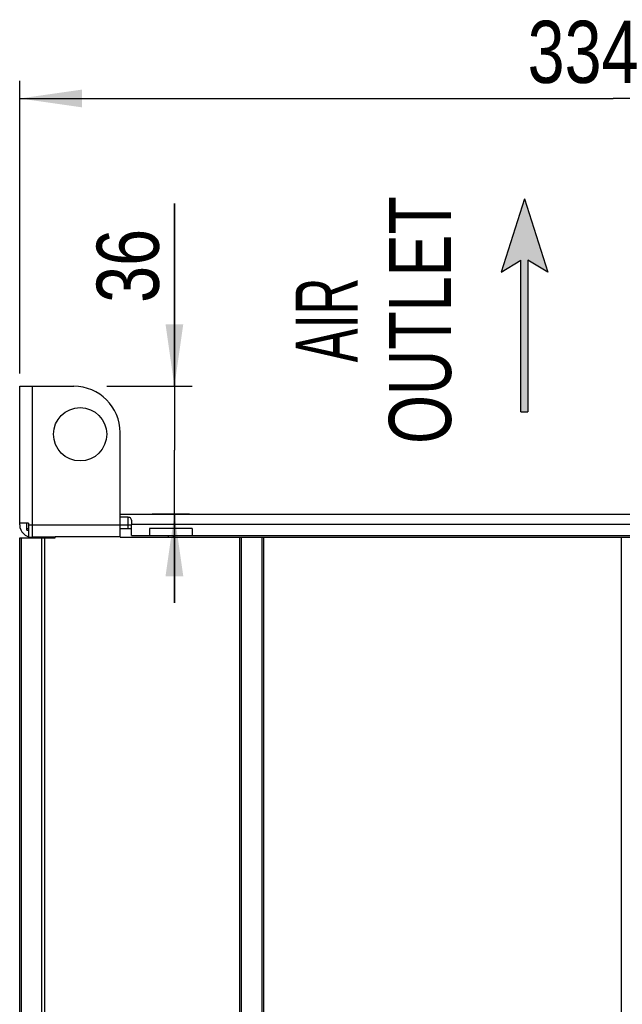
# Model space of a CAD drawing. Extents: x 0 to 594, y 0 to 420.
# Tile 48 of 157: x 191 to 225, y 258 to 313. Entities that reach past the tile are written whole.
import ezdxf
from ezdxf.enums import TextEntityAlignment as Align

# ---------------------------------------------------------------- set-up
doc = ezdxf.new("R2010")
doc.units = 0
doc.header["$LTSCALE"] = 32.67
doc.layers.get('0').update_dxf_attribs({"linetype": 'CONTINUOUS'})
doc.styles.get("Standard").update_dxf_attribs({"font": 'txt', "width": 0.8})
doc.styles.add('TEXTSTYLE_1', font='txt', dxfattribs={"width": 0.8})
doc.dimstyles.get("Standard").update_dxf_attribs({"dimtxt": 2.5, "dimasz": 2.5, "dimexe": 1.25, "dimexo": 0.625, "dimtad": 1, "dimcen": 2.5, "dimazin": 3, "dimtfac": 1, "dimtmove": 0, "dimatfit": 3})

# ---------------------------------------------------------------- blocks, each defined once
blk = doc.blocks.new('_FILLED')
at = {"color": 0, "linetype": 'BYBLOCK'}
blk.add_solid([(0, 0), (-1, 0.143), (-1, -0.143)], dxfattribs=at)
blk = doc.blocks.new('*D6')
at = {"color": 2, "linetype": 'CONTINUOUS'}
for p, q in [((190.754, 293.077), (190.754, 309.563)), ((257.554, 272.774), (257.554, 309.563)), ((190.754, 308.563), (224.154, 308.563)), ((257.554, 308.563), (224.154, 308.563))]:
    blk.add_line(p, q, dxfattribs=at)
at = {"color": 2, "linetype": 'CONTINUOUS', "xscale": 3.5, "yscale": 3.5, "zscale": 3.5, "rotation": 180}
blk.add_blockref('_FILLED', (190.754, 308.563), dxfattribs=at)
at = {"color": 2, "linetype": 'CONTINUOUS', "xscale": 3.5, "yscale": 3.5, "zscale": 3.5}
blk.add_blockref('_FILLED', (257.554, 308.563), dxfattribs=at)
at = {"color": 5, "linetype": 'CONTINUOUS', "width": 0.8}
blk.add_text('334', height=3.5, dxfattribs=at).set_placement((219.342, 309.438))
blk = doc.blocks.new('*D12')
at = {"color": 2, "linetype": 'CONTINUOUS'}
for p, q in [((199.462, 292.352), (199.462, 302.654)), ((199.462, 302.654), (199.462, 288.752)), ((195.657, 292.352), (200.462, 292.352)), ((199.462, 280.152), (199.462, 288.752)), ((198.199, 285.152), (200.462, 285.152)), ((199.462, 285.152), (199.462, 280.152))]:
    blk.add_line(p, q, dxfattribs=at)
at = {"color": 2, "linetype": 'CONTINUOUS', "xscale": 3.5, "yscale": 3.5, "zscale": 3.5}
for p, rotation in [((199.462, 292.352), 270), ((199.462, 285.152), 90)]:
    blk.add_blockref('_FILLED', p, dxfattribs=dict(at, rotation=rotation))
at = {"color": 5, "linetype": 'CONTINUOUS', "width": 0.8}
blk.add_text('36', height=3.5, rotation=90, dxfattribs=at).set_placement((198.587, 297.054))
blk = doc.blocks.new('ARROW_BL3', base_point=(219.163, 296.914))
at = {"color": 7, "linetype": 'CONTINUOUS'}
for p, q in [((219.163, 302.914), (217.847, 298.787)), ((219.163, 302.914), (220.48, 298.787)), ((217.847, 298.787), (218.964, 299.452)), ((218.964, 290.914), (218.964, 299.452)), ((219.363, 299.452), (219.363, 290.914)), ((220.48, 298.787), (219.363, 299.452)), ((218.964, 290.914), (219.363, 290.914))]:
    blk.add_line(p, q, dxfattribs=at)
for points in [[(217.847, 298.787), (219.163, 302.914), (218.964, 299.452)], [(218.964, 299.452), (219.163, 302.914), (219.363, 299.452)], [(219.163, 302.914), (220.48, 298.787), (219.363, 299.452)], [(218.964, 290.914), (218.964, 299.452), (219.363, 299.452)], [(219.363, 299.452), (219.363, 290.914), (218.964, 290.914)]]:
    blk.add_solid(points, dxfattribs=at)

msp = doc.modelspace()

# ---------------------------------------------------------------- linework, layer by layer
at = {"color": 7, "linetype": 'CONTINUOUS'}
for p, q in [((190.754, 284.552), (190.754, 292.352)), ((190.754, 292.352), (193.806, 292.352)), ((191.454, 292.352), (191.454, 283.852)), ((196.406, 283.852), (196.406, 289.752)), ((196.406, 285.152), (239.91, 285.152)), ((198.223, 285.151), (198.217, 285.151)), ((198.251, 285.149), (198.242, 285.149)), ((198.257, 285.149), (198.251, 285.149)), ((198.263, 285.148), (198.257, 285.149)), ((198.27, 285.148), (198.263, 285.148)), ((198.276, 285.148), (198.27, 285.148)), ((198.282, 285.147), (198.276, 285.148)), ((198.288, 285.147), (198.282, 285.147)), ((198.295, 285.147), (198.288, 285.147)), ((198.301, 285.147), (198.295, 285.147)), ((198.308, 285.147), (198.301, 285.147)), ((200.197, 285.147), (198.308, 285.147)), ((198.31, 285.147), (198.31, 285.152)), ((198.31, 285.147), (198.31, 285.147)), ((198.31, 285.147), (200.197, 285.147)), ((198.77, 285.147), (198.77, 285.152)), ((198.815, 285.152), (198.803, 285.152)), ((198.91, 285.147), (198.91, 285.152)), ((199.597, 285.147), (199.597, 285.152)), ((199.716, 285.152), (199.645, 285.152)), ((199.717, 285.152), (199.716, 285.152)), ((199.737, 285.147), (199.737, 285.152)), ((200.197, 285.147), (200.197, 285.152)), ((200.197, 285.147), (200.197, 285.147)), ((200.203, 285.147), (200.197, 285.147)), ((200.209, 285.147), (200.203, 285.147)), ((200.216, 285.147), (200.209, 285.147)), ((200.222, 285.147), (200.216, 285.147)), ((200.228, 285.148), (200.222, 285.147)), ((200.235, 285.148), (200.228, 285.148)), ((200.241, 285.148), (200.235, 285.148)), ((200.247, 285.148), (200.241, 285.148)), ((200.307, 285.152), (200.245, 285.152)), ((200.253, 285.149), (200.247, 285.148)), ((200.262, 285.149), (200.253, 285.149)), ((200.287, 285.151), (200.262, 285.149)), ((191.254, 284.652), (190.754, 284.652)), ((191.154, 284.252), (191.154, 284.652)), ((191.254, 284.652), (191.254, 283.881)), ((191.254, 284.552), (197.054, 284.552)), ((196.864, 284.989), (196.406, 284.989)), ((196.864, 284.352), (196.864, 284.989)), ((197.053, 284.652), (197.054, 284.552)), ((227.254, 284.562), (197.054, 284.562)), ((197.054, 283.952), (197.054, 284.552)), ((191.154, 284.352), (191.254, 284.352)), ((191.154, 284.252), (191.254, 284.252)), ((196.406, 284.352), (197.054, 284.352)), ((197.054, 283.952), (256.714, 283.952)), ((198.054, 284.352), (198.054, 283.952)), ((200.454, 284.352), (198.054, 284.352)), ((199.104, 283.952), (199.104, 283.852)), ((199.404, 283.852), (199.404, 283.952)), ((200.454, 284.352), (200.454, 283.952)), ((190.754, 166.248), (190.754, 283.827)), ((190.754, 283.827), (192.754, 283.827)), ((190.854, 166.25), (190.854, 283.827)), ((192.754, 283.852), (191.454, 283.852)), ((191.974, 283.827), (191.974, 166.465)), ((192.154, 283.827), (192.154, 166.465)), ((192.354, 283.852), (192.354, 283.827)), ((192.754, 283.827), (192.754, 283.881)), ((196.406, 283.881), (192.754, 283.881)), ((196.406, 283.852), (256.553, 283.852)), ((203.154, 165.952), (203.154, 283.852)), ((203.244, 165.952), (203.244, 283.852)), ((204.384, 283.852), (204.384, 165.952)), ((204.474, 283.852), (204.474, 165.952)), ((224.634, 166.252), (224.634, 283.852))]:
    msp.add_line(p, q, dxfattribs=at)
for points in [[(198.199, 285.152), (198.227, 285.15), (198.266, 285.148), (198.31, 285.147)], [(198.217, 285.151), (198.214, 285.151), (198.211, 285.152), (198.208, 285.152), (198.205, 285.152), (198.203, 285.152), (198.201, 285.152)], [(198.242, 285.149), (198.231, 285.15), (198.223, 285.151)], [(198.812, 285.147), (198.811, 285.147), (198.81, 285.148), (198.808, 285.149), (198.806, 285.149), (198.805, 285.15), (198.803, 285.15), (198.801, 285.151), (198.799, 285.151), (198.798, 285.151), (198.796, 285.152), (198.794, 285.152), (198.792, 285.152), (198.79, 285.152)], [(200.197, 285.147), (200.244, 285.148), (200.282, 285.15), (200.308, 285.152)], [(200.308, 285.152), (200.307, 285.152), (200.305, 285.152), (200.303, 285.152), (200.301, 285.152), (200.298, 285.152), (200.296, 285.152), (200.293, 285.151), (200.287, 285.151)], [(196.864, 284.989), (196.899, 284.986), (196.933, 284.977), (196.966, 284.959), (196.994, 284.934), (197.018, 284.898), (197.035, 284.853), (197.046, 284.797), (197.052, 284.73), (197.053, 284.652)]]:
    msp.add_lwpolyline(points, dxfattribs=at)
msp.add_circle((194.154, 289.652), 1.5, dxfattribs=at)
for centre, radius, start, end in [((193.806, 289.752), 2.6, 0, 90), ((198.79, 285.102), 0.05, 63.0344, 90), ((199.717, 285.102), 0.05, 90, 117.1097), ((191.454, 284.552), 0.7, 180, 270)]:
    msp.add_arc(centre, radius, start, end, dxfattribs=at)

# ---------------------------------------------------------------- block references
at = {"color": 2, "linetype": 'CONTINUOUS'}
msp.add_blockref('ARROW_BL3', (219.163, 296.914), dxfattribs=at)

# ---------------------------------------------------------------- texts
at = {"color": 5, "linetype": 'CONTINUOUS', "style": 'TEXTSTYLE_1'}
for s, width, p in [('OUTLET', 0.755556, (215.034, 296.087)), ('AIR', 0.611111, (209.784, 296.087))]:
    msp.add_text(s, height=3.5, rotation=90, dxfattribs=dict(at, width=width)).set_placement(p, align=Align.CENTER)

# ---------------------------------------------------------------- dimensions: what is measured, and where the dimension line sits
at = {"color": 2, "linetype": 'CONTINUOUS'}
dim = msp.add_linear_dim(base=(257.554, 308.563), p1=(190.754, 293.077), p2=(257.554, 272.774), dimstyle='Standard', dxfattribs=at)
dim.commit()
dim.dimension.update_dxf_attribs({"geometry": '*D6', "text_midpoint": (223.542, 311.188), "dimtype": 128})
dim = msp.add_linear_dim(base=(199.462, 285.152), p1=(195.657, 292.352), p2=(198.199, 285.152), angle=270, dimstyle='Standard', dxfattribs=at)
dim.commit()
dim.dimension.update_dxf_attribs({"geometry": '*D12', "text_midpoint": (196.837, 299.854), "dimtype": 128})

doc.saveas('drawing.dxf')
